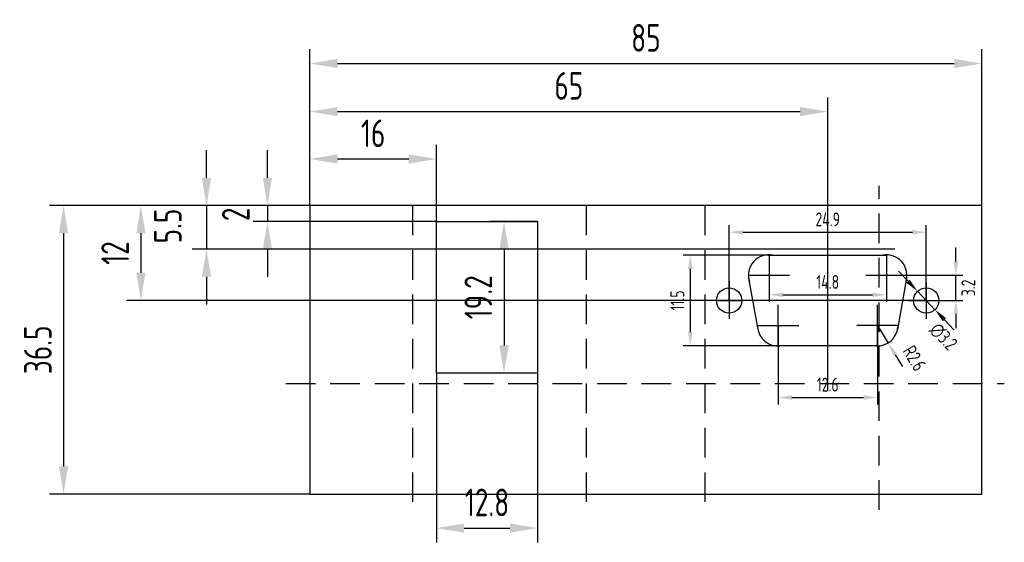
# Model space of a CAD drawing. Extents: x 628 to 752, y 372 to 438.
import ezdxf

# ---------------------------------------------------------------- set-up
doc = ezdxf.new("R2010")
doc.units = 0
doc.header["$LTSCALE"] = 50
doc.header["$PDSIZE"] = -1
doc.linetypes.add('GESTRICHELT', pattern=[0.75, 0.5, -0.25])
doc.linetypes.add('MITTE', pattern=[1.15, 0.75, -0.1, 0.2, -0.1])
doc.layers.get('DEFPOINTS').update_dxf_attribs({"linetype": 'CONTINUOUS'})
for name, color, linetype in [('1', 1, 'MITTE'), ('2', 2, 'CONTINUOUS'), ('2a', 2, 'CONTINUOUS'), ('4', 3, 'GESTRICHELT'), ('7', 7, 'CONTINUOUS'), ('KONTUR', 7, 'CONTINUOUS')]:
    doc.layers.add(name, color=color, linetype=linetype)
doc.styles.add('ISO8', font='ISOCP3.SHX', dxfattribs={"width": 0.8})
doc.dimstyles.new('KR', dxfattribs={"dimscale": 0, "dimtxt": 3.5, "dimasz": 3.5, "dimexe": 1.8, "dimexo": 0, "dimgap": 1.5, "dimtad": 1, "dimdsep": 46, "dimtxsty": 'ISO8', "dimcen": 1.5, "dimclrd": 256, "dimclre": 3, "dimclrt": 4, "dimadec": 0, "dimazin": 0, "dimtfac": 1, "dimtmove": 2, "dimatfit": 3, "dimfxl": 0, "dimtolj": 1, "dimarcsym": 0})

# ---------------------------------------------------------------- blocks, each defined once
blk = doc.blocks.new('*D21')
at = {"layer": '2', "color": 3, "lineweight": -2, "ltscale": 0.1}
for p, q in [((664.27, 414.62), (664.27, 428.32)), ((729.77, 391.17), (729.77, 428.32))]:
    blk.add_line(p, q, dxfattribs=at)
at = {"layer": '2', "lineweight": -2, "ltscale": 0.1}
blk.add_line((667.77, 426.52), (726.27, 426.52), dxfattribs=at)
at = {"layer": '2', "ltscale": 0.1}
for points in [[(667.77, 427.1), (667.77, 425.94), (664.27, 426.52)], [(726.27, 427.1), (726.27, 425.94), (729.77, 426.52)]]:
    blk.add_solid(points, dxfattribs=at)
at = {"layer": 'DEFPOINTS', "color": 0, "ltscale": 0.1}
for p in [(729.77, 426.52), (664.27, 414.62), (729.77, 391.17)]:
    blk.add_point(p, dxfattribs=at)
at = {"layer": '2', "color": 4, "ltscale": 0.1, "insert": (697.02, 429.77), "char_height": 3.5, "attachment_point": 5, "style": 'ISO8'}
blk.add_mtext('\\A1;65', dxfattribs=at)
blk = doc.blocks.new('*D22')
at = {"layer": '2', "lineweight": -2, "ltscale": 0.1}
for p, q in [((651.18, 418.12), (651.18, 421.62)), ((651.18, 414.62), (651.18, 409.12)), ((651.18, 405.62), (651.18, 402.12))]:
    blk.add_line(p, q, dxfattribs=at)
at = {"layer": '2', "color": 3, "lineweight": -2, "ltscale": 0.1}
for p, q in [((664.27, 414.62), (649.38, 414.62)), ((738.27, 409.12), (649.38, 409.12))]:
    blk.add_line(p, q, dxfattribs=at)
at = {"layer": '2', "ltscale": 0.1}
for points in [[(650.6, 418.12), (651.76, 418.12), (651.18, 414.62)], [(650.6, 405.62), (651.76, 405.62), (651.18, 409.12)]]:
    blk.add_solid(points, dxfattribs=at)
at = {"layer": 'DEFPOINTS', "color": 0, "ltscale": 0.1}
for p in [(664.27, 414.62), (651.18, 409.12), (738.27, 409.12)]:
    blk.add_point(p, dxfattribs=at)
at = {"layer": '2', "color": 4, "ltscale": 0.1, "insert": (646.29, 412.04), "char_height": 3.5, "attachment_point": 5, "rotation": 90, "style": 'ISO8'}
blk.add_mtext('\\A1;5.5', dxfattribs=at)
blk = doc.blocks.new('*D23')
at = {"layer": '2', "color": 3, "lineweight": -2, "ltscale": 0.1}
for p, q in [((664.27, 414.62), (664.27, 434.4)), ((749.27, 414.62), (749.27, 434.4))]:
    blk.add_line(p, q, dxfattribs=at)
at = {"layer": '2', "lineweight": -2, "ltscale": 0.1}
blk.add_line((667.77, 432.6), (745.77, 432.6), dxfattribs=at)
at = {"layer": '2', "ltscale": 0.1}
for points in [[(667.77, 433.19), (667.77, 432.02), (664.27, 432.6)], [(745.77, 433.19), (745.77, 432.02), (749.27, 432.6)]]:
    blk.add_solid(points, dxfattribs=at)
at = {"layer": 'DEFPOINTS', "color": 0, "ltscale": 0.1}
for p in [(749.27, 432.6), (664.27, 414.62), (749.27, 414.62)]:
    blk.add_point(p, dxfattribs=at)
at = {"layer": '2', "color": 4, "ltscale": 0.1, "insert": (706.77, 435.85), "char_height": 3.5, "attachment_point": 5, "style": 'ISO8'}
blk.add_mtext('\\A1;85', dxfattribs=at)
blk = doc.blocks.new('*D24')
at = {"layer": '2', "color": 3, "lineweight": -2, "ltscale": 0.1}
for p, q in [((664.27, 414.62), (631.3, 414.62)), ((664.27, 378.12), (631.3, 378.12))]:
    blk.add_line(p, q, dxfattribs=at)
at = {"layer": '2', "lineweight": -2, "ltscale": 0.1}
blk.add_line((633.1, 411.12), (633.1, 381.62), dxfattribs=at)
at = {"layer": '2', "ltscale": 0.1}
for points in [[(632.51, 411.12), (633.68, 411.12), (633.1, 414.62)], [(632.51, 381.62), (633.68, 381.62), (633.1, 378.12)]]:
    blk.add_solid(points, dxfattribs=at)
at = {"layer": 'DEFPOINTS', "color": 0, "ltscale": 0.1}
for p in [(664.27, 414.62), (633.1, 378.12), (664.27, 378.12)]:
    blk.add_point(p, dxfattribs=at)
at = {"layer": '2', "color": 4, "ltscale": 0.1, "insert": (629.85, 396.37), "char_height": 3.5, "attachment_point": 5, "rotation": 90, "style": 'ISO8'}
blk.add_mtext('\\A1;36.5', dxfattribs=at)
blk = doc.blocks.new('*D25')
at = {"layer": '2', "color": 3, "lineweight": -2, "ltscale": 0.1}
for p, q in [((664.27, 414.62), (641.08, 414.62)), ((742.24, 402.62), (641.08, 402.62))]:
    blk.add_line(p, q, dxfattribs=at)
at = {"layer": '2', "lineweight": -2, "ltscale": 0.1}
blk.add_line((642.88, 411.12), (642.88, 406.12), dxfattribs=at)
at = {"layer": '2', "ltscale": 0.1}
for points in [[(642.3, 411.12), (643.46, 411.12), (642.88, 414.62)], [(642.3, 406.12), (643.46, 406.12), (642.88, 402.62)]]:
    blk.add_solid(points, dxfattribs=at)
at = {"layer": 'DEFPOINTS', "color": 0, "ltscale": 0.1}
for p in [(664.27, 414.62), (642.88, 402.62), (742.24, 402.62)]:
    blk.add_point(p, dxfattribs=at)
at = {"layer": '2', "color": 4, "ltscale": 0.1, "insert": (639.63, 408.62), "char_height": 3.5, "attachment_point": 5, "rotation": 90, "style": 'ISO8'}
blk.add_mtext('\\A1;12', dxfattribs=at)
blk = doc.blocks.new('*D26')
at = {"layer": '2', "lineweight": -2, "ltscale": 0.1}
for p, q in [((658.89, 418.12), (658.89, 421.62)), ((658.89, 414.62), (658.89, 412.62)), ((658.89, 409.12), (658.89, 405.62))]:
    blk.add_line(p, q, dxfattribs=at)
at = {"layer": '2', "color": 3, "lineweight": -2, "ltscale": 0.1}
for p, q in [((664.27, 414.62), (657.09, 414.62)), ((680.27, 412.62), (657.09, 412.62))]:
    blk.add_line(p, q, dxfattribs=at)
at = {"layer": '2', "ltscale": 0.1}
for points in [[(658.31, 418.12), (659.47, 418.12), (658.89, 414.62)], [(658.31, 409.12), (659.47, 409.12), (658.89, 412.62)]]:
    blk.add_solid(points, dxfattribs=at)
at = {"layer": 'DEFPOINTS', "color": 0, "ltscale": 0.1}
for p in [(664.27, 414.62), (658.89, 412.62), (680.27, 412.62)]:
    blk.add_point(p, dxfattribs=at)
at = {"layer": '2', "color": 4, "ltscale": 0.1, "insert": (654.89, 413.51), "char_height": 3.5, "attachment_point": 5, "rotation": 90, "style": 'ISO8'}
blk.add_mtext('\\A1;2', dxfattribs=at)
blk = doc.blocks.new('*D27')
at = {"layer": '2', "color": 3, "lineweight": -2, "ltscale": 0.1}
for p, q in [((680.27, 393.42), (680.27, 372.01)), ((693.07, 393.42), (693.07, 372.01))]:
    blk.add_line(p, q, dxfattribs=at)
at = {"layer": '2', "lineweight": -2, "ltscale": 0.1}
blk.add_line((683.77, 373.81), (689.57, 373.81), dxfattribs=at)
at = {"layer": '2', "ltscale": 0.1}
for points in [[(683.77, 374.4), (683.77, 373.23), (680.27, 373.81)], [(689.57, 374.4), (689.57, 373.23), (693.07, 373.81)]]:
    blk.add_solid(points, dxfattribs=at)
at = {"layer": 'DEFPOINTS', "color": 0, "ltscale": 0.1}
for p in [(680.27, 393.42), (693.07, 393.42), (693.07, 373.81)]:
    blk.add_point(p, dxfattribs=at)
at = {"layer": '2', "color": 4, "ltscale": 0.1, "insert": (686.67, 377.06), "char_height": 3.5, "attachment_point": 5, "style": 'ISO8'}
blk.add_mtext('\\A1;12.8', dxfattribs=at)
blk = doc.blocks.new('*D28')
at = {"layer": '2', "color": 3, "lineweight": -2, "ltscale": 0.1}
for p, q in [((693.07, 412.62), (687.02, 412.62)), ((693.07, 393.42), (687.02, 393.42))]:
    blk.add_line(p, q, dxfattribs=at)
at = {"layer": '2', "lineweight": -2, "ltscale": 0.1}
blk.add_line((688.82, 409.12), (688.82, 396.92), dxfattribs=at)
at = {"layer": '2', "ltscale": 0.1}
for points in [[(688.24, 409.12), (689.41, 409.12), (688.82, 412.62)], [(688.24, 396.92), (689.41, 396.92), (688.82, 393.42)]]:
    blk.add_solid(points, dxfattribs=at)
at = {"layer": 'DEFPOINTS', "color": 0, "ltscale": 0.1}
for p in [(693.07, 412.62), (688.82, 393.42), (693.07, 393.42)]:
    blk.add_point(p, dxfattribs=at)
at = {"layer": '2', "color": 4, "ltscale": 0.1, "insert": (685.57, 403.02), "char_height": 3.5, "attachment_point": 5, "rotation": 90, "style": 'ISO8'}
blk.add_mtext('\\A1;19.2', dxfattribs=at)
blk = doc.blocks.new('*D29')
at = {"layer": '2a', "color": 3, "lineweight": -2, "ltscale": 0.1}
for p, q in [((723.5, 399.45), (723.5, 389.44)), ((736.05, 399.45), (736.05, 389.44))]:
    blk.add_line(p, q, dxfattribs=at)
at = {"layer": '2a', "lineweight": -2, "ltscale": 0.1}
blk.add_line((725.25, 390.34), (734.3, 390.34), dxfattribs=at)
at = {"layer": '2a', "ltscale": 0.1}
for points in [[(725.25, 390.64), (725.25, 390.05), (723.5, 390.34)], [(734.3, 390.64), (734.3, 390.05), (736.05, 390.34)]]:
    blk.add_solid(points, dxfattribs=at)
at = {"layer": 'DEFPOINTS', "color": 0, "ltscale": 0.1}
for p in [(723.5, 399.45), (736.05, 399.45), (736.05, 390.34)]:
    blk.add_point(p, dxfattribs=at)
at = {"layer": '2a', "color": 4, "ltscale": 0.1, "insert": (729.77, 391.97), "char_height": 1.75, "attachment_point": 5, "style": 'ISO8'}
blk.add_mtext('\\A1;12.6', dxfattribs=at)
blk = doc.blocks.new('*D30')
at = {"layer": '2a', "color": 3, "lineweight": -2, "ltscale": 0.1}
for p, q in [((722.35, 405.81), (722.35, 402.44)), ((737.19, 405.8), (737.19, 402.44))]:
    blk.add_line(p, q, dxfattribs=at)
at = {"layer": '2a', "lineweight": -2, "ltscale": 0.1}
blk.add_line((724.1, 403.34), (735.44, 403.34), dxfattribs=at)
at = {"layer": '2a', "ltscale": 0.1}
for points in [[(724.1, 403.63), (724.1, 403.05), (722.35, 403.34)], [(735.44, 403.63), (735.44, 403.05), (737.19, 403.34)]]:
    blk.add_solid(points, dxfattribs=at)
at = {"layer": 'DEFPOINTS', "color": 0, "ltscale": 0.1}
for p in [(722.35, 405.81), (737.19, 405.8), (737.19, 403.34)]:
    blk.add_point(p, dxfattribs=at)
at = {"layer": '2a', "color": 4, "ltscale": 0.1, "insert": (729.77, 404.96), "char_height": 1.75, "attachment_point": 5, "style": 'ISO8'}
blk.add_mtext('\\A1;14.8', dxfattribs=at)
blk = doc.blocks.new('*D31')
at = {"layer": '2a', "color": 3, "lineweight": -2, "ltscale": 0.1}
for p, q in [((717.3, 402.62), (717.3, 412.15)), ((742.24, 402.62), (742.24, 412.15))]:
    blk.add_line(p, q, dxfattribs=at)
at = {"layer": '2a', "lineweight": -2, "ltscale": 0.1}
blk.add_line((719.05, 411.25), (740.49, 411.25), dxfattribs=at)
at = {"layer": '2a', "ltscale": 0.1}
for points in [[(719.05, 411.54), (719.05, 410.96), (717.3, 411.25)], [(740.49, 411.54), (740.49, 410.96), (742.24, 411.25)]]:
    blk.add_solid(points, dxfattribs=at)
at = {"layer": 'DEFPOINTS', "color": 0, "ltscale": 0.1}
for p in [(742.24, 411.25), (717.3, 402.62), (742.24, 402.62)]:
    blk.add_point(p, dxfattribs=at)
at = {"layer": '2a', "color": 4, "ltscale": 0.1, "insert": (729.77, 412.88), "char_height": 1.75, "attachment_point": 5, "style": 'ISO8'}
blk.add_mtext('\\A1;24.9', dxfattribs=at)
blk = doc.blocks.new('*D32')
at = {"layer": '2a', "lineweight": -2, "ltscale": 0.1}
for p, q in [((745.97, 407.55), (745.97, 409.3)), ((745.97, 402.62), (745.97, 405.8)), ((745.97, 400.87), (745.97, 399.12))]:
    blk.add_line(p, q, dxfattribs=at)
at = {"layer": '2a', "color": 3, "lineweight": -2, "ltscale": 0.1}
for p, q in [((737.19, 405.8), (746.87, 405.8)), ((742.24, 402.62), (746.87, 402.62))]:
    blk.add_line(p, q, dxfattribs=at)
at = {"layer": '2a', "ltscale": 0.1}
for points in [[(745.68, 407.55), (746.27, 407.55), (745.97, 405.8)], [(745.68, 400.87), (746.27, 400.87), (745.97, 402.62)]]:
    blk.add_solid(points, dxfattribs=at)
at = {"layer": 'DEFPOINTS', "color": 0, "ltscale": 0.1}
for p in [(737.19, 405.8), (745.97, 405.8), (742.24, 402.62)]:
    blk.add_point(p, dxfattribs=at)
at = {"layer": '2a', "color": 4, "ltscale": 0.1, "insert": (747.55, 404.21), "char_height": 1.75, "attachment_point": 5, "rotation": 90, "style": 'ISO8'}
blk.add_mtext('\\A1;3.2', dxfattribs=at)
blk = doc.blocks.new('*D33')
at = {"layer": '2a', "color": 3, "lineweight": -2, "ltscale": 0.1}
for p, q in [((722.35, 408.36), (711.48, 408.36)), ((723.42, 396.86), (711.48, 396.86))]:
    blk.add_line(p, q, dxfattribs=at)
at = {"layer": '2a', "lineweight": -2, "ltscale": 0.1}
blk.add_line((712.38, 406.61), (712.38, 398.61), dxfattribs=at)
at = {"layer": '2a', "ltscale": 0.1}
for points in [[(712.09, 406.61), (712.67, 406.61), (712.38, 408.36)], [(712.09, 398.61), (712.67, 398.61), (712.38, 396.86)]]:
    blk.add_solid(points, dxfattribs=at)
at = {"layer": 'DEFPOINTS', "color": 0, "ltscale": 0.1}
for p in [(722.35, 408.36), (712.38, 396.86), (723.42, 396.86)]:
    blk.add_point(p, dxfattribs=at)
at = {"layer": '2a', "color": 4, "ltscale": 0.1, "insert": (710.75, 402.61), "char_height": 1.75, "attachment_point": 5, "rotation": 90, "style": 'ISO8'}
blk.add_mtext('\\A1;11.5', dxfattribs=at)
blk = doc.blocks.new('*D34')
at = {"layer": '2a', "lineweight": -2, "ltscale": 0.1}
for p, q in [((736.05, 399.45), (737.41, 397.23)), ((738.32, 395.74), (739.23, 394.25))]:
    blk.add_line(p, q, dxfattribs=at)
at = {"layer": '2a', "ltscale": 0.1}
blk.add_solid([(738.57, 395.89), (738.07, 395.59), (737.41, 397.23)], dxfattribs=at)
at = {"layer": 'DEFPOINTS', "color": 0, "ltscale": 0.1}
for p in [(736.05, 399.45), (737.41, 397.23)]:
    blk.add_point(p, dxfattribs=at)
at = {"layer": '2a', "color": 4, "ltscale": 0.1, "insert": (740.75, 395.31), "char_height": 1.75, "attachment_point": 5, "rotation": 301.3853, "style": 'ISO8'}
blk.add_mtext('\\A1;R2.6', dxfattribs=at)
blk = doc.blocks.new('*D35')
at = {"layer": '2', "color": 3, "lineweight": -2, "ltscale": 0.1}
for p, q in [((664.27, 414.62), (664.27, 422.32)), ((680.27, 412.62), (680.27, 422.32))]:
    blk.add_line(p, q, dxfattribs=at)
at = {"layer": '2', "lineweight": -2, "ltscale": 0.1}
blk.add_line((667.77, 420.52), (676.77, 420.52), dxfattribs=at)
at = {"layer": '2', "ltscale": 0.1}
for points in [[(667.77, 421.11), (667.77, 419.94), (664.27, 420.52)], [(676.77, 421.11), (676.77, 419.94), (680.27, 420.52)]]:
    blk.add_solid(points, dxfattribs=at)
at = {"layer": 'DEFPOINTS', "color": 0, "ltscale": 0.1}
for p in [(680.27, 420.52), (664.27, 414.62), (680.27, 412.62)]:
    blk.add_point(p, dxfattribs=at)
at = {"layer": '2', "color": 4, "ltscale": 0.1, "insert": (672.27, 423.77), "char_height": 3.5, "attachment_point": 5, "style": 'ISO8'}
blk.add_mtext('\\A1;16', dxfattribs=at)
blk = doc.blocks.new('*D36')
at = {"layer": '2a', "lineweight": -2, "ltscale": 0.1}
for p, q in [((739.94, 405.05), (738.74, 406.32)), ((743.34, 401.45), (741.14, 403.78)), ((744.54, 400.18), (745.74, 398.91))]:
    blk.add_line(p, q, dxfattribs=at)
at = {"layer": '2a', "ltscale": 0.1}
for points in [[(740.15, 405.25), (739.73, 404.85), (741.14, 403.78)], [(744.75, 400.38), (744.33, 399.98), (743.34, 401.45)]]:
    blk.add_solid(points, dxfattribs=at)
at = {"layer": 'DEFPOINTS', "color": 0, "ltscale": 0.1}
for p in [(741.14, 403.78), (743.34, 401.45)]:
    blk.add_point(p, dxfattribs=at)
at = {"layer": '2a', "color": 4, "ltscale": 0.1, "insert": (744.4, 398.04), "char_height": 1.75, "attachment_point": 5, "rotation": 313.3583, "style": 'ISO8'}
blk.add_mtext('\\A1;∅3.2', dxfattribs=at)

msp = doc.modelspace()

# ---------------------------------------------------------------- linework, layer by layer
at = {"layer": '1'}
for p, q in [((722.349, 408.409), (722.349, 403.209)), ((737.193, 408.395), (737.193, 403.195)), ((717.297, 405.074), (717.297, 400.303)), ((719.749, 405.809), (724.949, 405.809)), ((739.793, 405.795), (734.593, 405.795)), ((742.239, 404.906), (742.239, 400.303)), ((715.702, 402.615), (718.893, 402.615)), ((739.935, 402.615), (744.711, 402.615)), ((723.496, 396.852), (723.496, 402.052)), ((736.052, 396.854), (736.052, 402.054)), ((720.896, 399.452), (726.096, 399.452)), ((738.652, 399.454), (733.452, 399.454))]:
    msp.add_line(p, q, dxfattribs=at)
at = {"layer": '4', "linetype": 'GESTRICHELT', "ltscale": 0.15}
for p, q in [((677.267, 377.117), (677.267, 416.117)), ((699.267, 377.117), (699.267, 416.117)), ((714.267, 377.117), (714.267, 416.117)), ((736.267, 376.117), (736.267, 417.117))]:
    msp.add_line(p, q, dxfattribs=at)
at = {"layer": '4', "ltscale": 0.15}
msp.add_line((661.219, 392.117), (752.111, 392.117), dxfattribs=at)
at = {"layer": '7', "color": 7, "linetype": 'Continuous'}
msp.add_line((722.267, 408.361), (737.267, 408.361), dxfattribs=at)
at = {"layer": '7'}
msp.add_lwpolyline([(680.267, 412.617), (693.067, 412.617), (693.067, 393.417), (680.267, 393.417)], close=True, dxfattribs=at)
for centre, start, end in [((722.349, 405.809), 79.00822, 198.99316), ((737.193, 405.795), 341.11049, 99.22098), ((723.496, 399.452), 185.17509, 274.86779), ((736.052, 399.454), 265.79072, 355.65921)]:
    msp.add_arc(centre, 2.6, start, end, dxfattribs=at)
at = {"layer": 'KONTUR', "color": 7, "linetype": 'Continuous'}
for p, q in [((706.767, 414.617), (664.267, 414.617)), ((664.267, 414.617), (664.267, 378.117)), ((664.267, 414.617), (664.267, 414.617)), ((749.267, 414.617), (706.767, 414.617)), ((749.267, 378.117), (749.267, 414.617)), ((720.957, 398.931), (719.807, 405.431)), ((739.737, 405.431), (738.587, 398.931)), ((736.127, 396.861), (723.417, 396.861)), ((664.267, 378.117), (749.267, 378.117)), ((664.267, 378.117), (664.267, 378.117)), ((749.267, 378.117), (749.267, 378.117))]:
    msp.add_line(p, q, dxfattribs=at)
at = {"layer": 'KONTUR', "linetype": 'Continuous'}
for centre, radius in [((717.297, 402.615), 1.595), ((742.239, 402.615), 1.599)]:
    msp.add_circle(centre, radius, dxfattribs=at)

# ---------------------------------------------------------------- dimensions: what is measured, and where the dimension line sits
at = {"layer": '2'}
for base, p1, p2, picture, middle in [((749.267, 432.602), (664.267, 414.617), (749.267, 414.617), '*D23', (706.767, 435.852)), ((693.067, 373.814), (680.267, 393.417), (693.067, 393.417), '*D27', (686.667, 377.064))]:
    dim = msp.add_linear_dim(base=base, p1=p1, p2=p2, dimstyle='KR', override={"dimscale": 1}, dxfattribs=at)
    dim.commit()
    dim.dimension.update_dxf_attribs({"geometry": picture, "text_midpoint": middle})
dim = msp.add_linear_dim(base=(729.772, 426.521), p1=(664.267, 414.617), p2=(729.772, 391.165), text='65', dimstyle='KR', override={"dimscale": 1}, dxfattribs=at)
dim.commit()
dim.dimension.update_dxf_attribs({"geometry": '*D21', "text_midpoint": (697.02, 429.771)})
at = {"layer": '2', "ltscale": 0.1}
dim = msp.add_linear_dim(base=(680.267, 420.524), p1=(664.267, 414.617), p2=(680.267, 412.617), dimstyle='KR', override={"dimscale": 1}, dxfattribs=at)
dim.commit()
dim.dimension.update_dxf_attribs({"geometry": '*D35', "text_midpoint": (672.267, 423.774)})
at = {"layer": '2'}
for base, p2, picture, middle in [((651.181, 409.117), (738.267, 409.117), '*D22', (646.289, 412.037)), ((658.89, 412.617), (680.267, 412.617), '*D26', (654.887, 413.512))]:
    dim = msp.add_linear_dim(base=base, p1=(664.267, 414.617), p2=p2, angle=90, dimstyle='KR', override={"dimscale": 1}, dxfattribs=at)
    dim.commit()
    dim.dimension.update_dxf_attribs({"geometry": picture, "text_midpoint": middle, "dimtype": 160})
for base, p1, p2, picture, middle in [((633.095, 378.117), (664.267, 414.617), (664.267, 378.117), '*D24', (629.845, 396.367)), ((642.879, 402.615), (664.267, 414.617), (742.239, 402.615), '*D25', (639.629, 408.616)), ((688.824, 393.417), (693.067, 412.617), (693.067, 393.417), '*D28', (685.573, 403.017))]:
    dim = msp.add_linear_dim(base=base, p1=p1, p2=p2, angle=90, dimstyle='KR', override={"dimscale": 1}, dxfattribs=at)
    dim.commit()
    dim.dimension.update_dxf_attribs({"geometry": picture, "text_midpoint": middle})
at = {"layer": '2a', "ltscale": 0.1}
dim = msp.add_linear_dim(base=(742.239, 411.251), p1=(717.297, 402.615), p2=(742.239, 402.615), dimstyle='KR', override={"dimscale": 0.5, "dimdec": 1}, dxfattribs=at)
dim.commit()
dim.dimension.update_dxf_attribs({"geometry": '*D31', "text_midpoint": (729.768, 412.876)})
dim = msp.add_linear_dim(base=(745.974, 405.795), p1=(742.239, 402.615), p2=(737.193, 405.795), angle=90, dimstyle='KR', override={"dimscale": 0.5, "dimdec": 1}, dxfattribs=at)
dim.commit()
dim.dimension.update_dxf_attribs({"geometry": '*D32', "text_midpoint": (747.552, 404.205), "dimtype": 160})
dim = msp.add_linear_dim(base=(712.379, 396.861), p1=(722.349, 408.361), p2=(723.417, 396.861), angle=90, dimstyle='KR', override={"dimscale": 0.5}, dxfattribs=at)
dim.commit()
dim.dimension.update_dxf_attribs({"geometry": '*D33', "text_midpoint": (710.754, 402.611)})
at = {"layer": '2a'}
for base, p1, p2, picture, middle in [((737.193, 403.34), (722.349, 405.809), (737.193, 405.795), '*D30', (729.771, 404.965)), ((736.052, 390.345), (723.496, 399.452), (736.052, 399.454), '*D29', (729.774, 391.97))]:
    dim = msp.add_linear_dim(base=base, p1=p1, p2=p2, dimstyle='KR', override={"dimscale": 0.5, "dimdec": 1}, dxfattribs=at)
    dim.commit()
    dim.dimension.update_dxf_attribs({"geometry": picture, "text_midpoint": middle})
at = {"layer": '2a', "ltscale": 0.1}
dim = msp.add_diameter_dim_2p(p1=(743.336, 401.453), p2=(741.141, 403.778), dimstyle='KR', override={"dimscale": 0.5}, dxfattribs=at)
dim.commit()
dim.dimension.update_dxf_attribs({"geometry": '*D36', "text_midpoint": (744.395, 398.038), "dimtype": 163})
dim = msp.add_radius_dim(center=(736.052, 399.454), mpoint=(737.407, 397.235), dimstyle='KR', override={"dimscale": 0.5}, dxfattribs=at)
dim.commit()
dim.dimension.update_dxf_attribs({"geometry": '*D34', "text_midpoint": (740.753, 395.305), "dimtype": 164})

doc.saveas('drawing.dxf')
